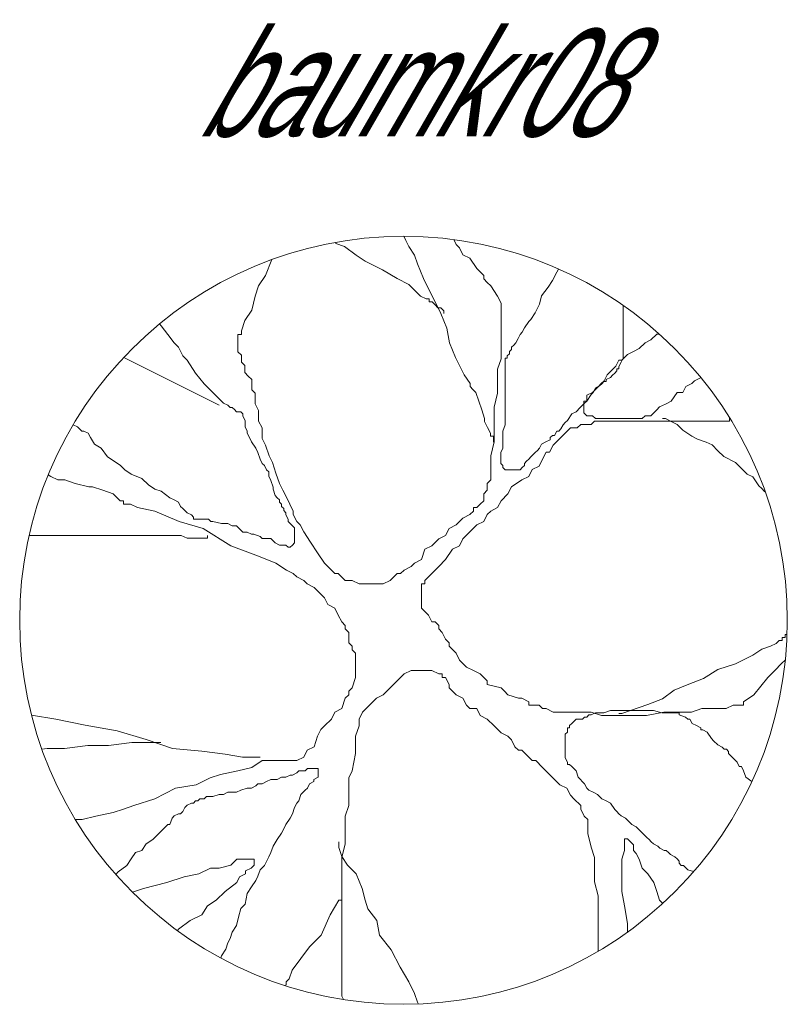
# Model space of a CAD drawing. Extents: x 12.9 to 34.2, y -51.7 to -4.
# Tile 39 of 75: x 31 to 33.5, y -30 to -26.8. Entities that reach past the tile are written whole.
import ezdxf
from ezdxf.enums import TextEntityAlignment as Align

# ---------------------------------------------------------------- set-up
doc = ezdxf.new("R2010")
doc.units = 0
doc.header["$MEASUREMENT"] = 0
doc.linetypes.add('AUSGEZOGEN', pattern=[0])
doc.layers.add('BLÄTTER', color=64, linetype='CONTINUOUS', lineweight=13)
doc.layers.add('FREIER_TEXT', color=7, linetype='AUSGEZOGEN')

msp = doc.modelspace()

# ---------------------------------------------------------------- linework, layer by layer
at = {"layer": 'BLÄTTER'}
for p, q in [((32.0298, -27.5195), (32.0298, -27.5236)), ((32.0298, -27.5236), (32.0583, -27.5331)), ((32.2507, -27.5), (32.2578, -27.5141)), ((32.2578, -27.5141), (32.2673, -27.5331)), ((32.4212, -27.5262), (32.4135, -27.5107)), ((32.4324, -27.5374), (32.4212, -27.5262)), ((32.0583, -27.5331), (32.0963, -27.5616)), ((32.0963, -27.5616), (32.1248, -27.5806)), ((32.2673, -27.5331), (32.2863, -27.5616)), ((32.2863, -27.5616), (32.2958, -27.5901)), ((32.4437, -27.56), (32.4324, -27.5374)), ((32.4663, -27.5713), (32.4437, -27.56)), ((31.8216, -27.5757), (31.8008, -27.6277)), ((32.1248, -27.5806), (32.1818, -27.6091)), ((32.2958, -27.5901), (32.3148, -27.6376)), ((32.4888, -27.6051), (32.4663, -27.5713)), ((31.8008, -27.6277), (31.7783, -27.6615)), ((32.1818, -27.6091), (32.2293, -27.6376)), ((32.5114, -27.6277), (32.4888, -27.6051)), ((32.5114, -27.6389), (32.5114, -27.6277)), ((32.7489, -27.6163), (32.7349, -27.6443)), ((32.7553, -27.6067), (32.7489, -27.6163)), ((32.2293, -27.6376), (32.2673, -27.6566)), ((32.2673, -27.6566), (32.2863, -27.6756)), ((32.3148, -27.6376), (32.3338, -27.6756)), ((32.5227, -27.6502), (32.5114, -27.6389)), ((32.5339, -27.6615), (32.5227, -27.6502)), ((32.7349, -27.6443), (32.7209, -27.6653)), ((31.7783, -27.6615), (31.767, -27.6953)), ((32.2863, -27.6756), (32.3053, -27.6946)), ((32.3338, -27.6756), (32.3528, -27.7136)), ((32.5565, -27.6953), (32.5339, -27.6615)), ((32.7209, -27.6653), (32.6999, -27.6933)), ((31.767, -27.6953), (31.7557, -27.7405)), ((32.3053, -27.6946), (32.3243, -27.7041)), ((32.3243, -27.7041), (32.3338, -27.7041)), ((32.3338, -27.7041), (32.3338, -27.7136)), ((32.3338, -27.7136), (32.3433, -27.7136)), ((32.3433, -27.7136), (32.3528, -27.7231)), ((32.3528, -27.7136), (32.3718, -27.7516)), ((32.3528, -27.7231), (32.3623, -27.7326)), ((32.5678, -27.7179), (32.5565, -27.6953)), ((32.5678, -27.7405), (32.5678, -27.7179)), ((32.6929, -27.7213), (32.6789, -27.7493)), ((32.6999, -27.6933), (32.6929, -27.7213)), ((31.7557, -27.7405), (31.7332, -27.7743)), ((32.3623, -27.7326), (32.3718, -27.7326)), ((32.3718, -27.7326), (32.3813, -27.7421)), ((32.3718, -27.7516), (32.3908, -27.7991)), ((32.3813, -27.7421), (32.3813, -27.7516)), ((32.5678, -27.763), (32.5678, -27.7405)), ((32.6789, -27.7493), (32.6649, -27.7703)), ((32.9658, -27.7353), (32.9658, -27.7252)), ((32.9658, -27.7563), (32.9658, -27.7353)), ((31.4612, -27.7912), (31.4552, -27.7852)), ((31.7332, -27.7743), (31.7219, -27.8081)), ((32.5678, -27.7968), (32.5678, -27.763)), ((32.6579, -27.7772), (32.6439, -27.7982)), ((32.6649, -27.7703), (32.6579, -27.7772)), ((32.9658, -27.7703), (32.9658, -27.7563)), ((32.9658, -27.7842), (32.9658, -27.7703)), ((32.9658, -27.8052), (32.9658, -27.7842)), ((31.4822, -27.8192), (31.4612, -27.7912)), ((31.5032, -27.8472), (31.4822, -27.8192)), ((31.7219, -27.8194), (31.7106, -27.8194)), ((31.7106, -27.8194), (31.7106, -27.8307)), ((31.7219, -27.8081), (31.7219, -27.8194)), ((32.3908, -27.7991), (32.4003, -27.8466)), ((32.5678, -27.8194), (32.5678, -27.7968)), ((32.5678, -27.8645), (32.5678, -27.8194)), ((32.6299, -27.8192), (32.6229, -27.8332)), ((32.6369, -27.8122), (32.6299, -27.8192)), ((32.6439, -27.7982), (32.6369, -27.8122)), ((32.9658, -27.8122), (32.9658, -27.8052)), ((32.9658, -27.8332), (32.9658, -27.8122)), ((33.0747, -27.8181), (33.0557, -27.8371)), ((33.0831, -27.8181), (33.0747, -27.8181)), ((31.5172, -27.8612), (31.5032, -27.8472)), ((31.7106, -27.8307), (31.7106, -27.842)), ((31.7106, -27.842), (31.7106, -27.8645)), ((32.4003, -27.8466), (32.4193, -27.8941)), ((32.6159, -27.8472), (32.6089, -27.8542)), ((32.6229, -27.8332), (32.6159, -27.8472)), ((32.9658, -27.8542), (32.9658, -27.8332)), ((33.0367, -27.8466), (33.0177, -27.8656)), ((33.0557, -27.8371), (33.0367, -27.8466)), ((31.5312, -27.8892), (31.5172, -27.8612)), ((31.7106, -27.8645), (31.7106, -27.8758)), ((31.7106, -27.8758), (31.7219, -27.8871)), ((32.5678, -27.8984), (32.5678, -27.8645)), ((32.5949, -27.8822), (32.5879, -27.8892)), ((32.6019, -27.8682), (32.5949, -27.8752)), ((32.5949, -27.8752), (32.5949, -27.8822)), ((32.6089, -27.8542), (32.6019, -27.8612)), ((32.6019, -27.8612), (32.6019, -27.8682)), ((32.9658, -27.8612), (32.9658, -27.8542)), ((32.9658, -27.8752), (32.9658, -27.8612)), ((32.9658, -27.8892), (32.9658, -27.8752)), ((32.9987, -27.8751), (32.9797, -27.8846)), ((33.0177, -27.8656), (32.9987, -27.8751)), ((31.3387, -27.8944), (31.65, -28.05)), ((31.5451, -27.9032), (31.5312, -27.8892)), ((31.5731, -27.9452), (31.5451, -27.9032)), ((31.7219, -27.8871), (31.7219, -27.8984)), ((31.7219, -27.8984), (31.7219, -27.9096)), ((31.7219, -27.9096), (31.7332, -27.9209)), ((32.4193, -27.8941), (32.4478, -27.9511)), ((32.5565, -27.9322), (32.5678, -27.8984)), ((32.5879, -27.8962), (32.5809, -27.8962)), ((32.5809, -27.8962), (32.5809, -27.9102)), ((32.5809, -27.9102), (32.5809, -27.9172)), ((32.5879, -27.8892), (32.5879, -27.8962)), ((32.9512, -27.9036), (32.9417, -27.9226)), ((32.9607, -27.9036), (32.9512, -27.9036)), ((32.9518, -27.9242), (32.9588, -27.9102)), ((32.9588, -27.9102), (32.9658, -27.8962)), ((32.9702, -27.8941), (32.9607, -27.9036)), ((32.9658, -27.8962), (32.9658, -27.8892)), ((32.9797, -27.8846), (32.9702, -27.8941)), ((31.6011, -27.9802), (31.5731, -27.9452)), ((31.7332, -27.9209), (31.7332, -27.9322)), ((31.7332, -27.9322), (31.7332, -27.9435)), ((31.7332, -27.9435), (31.7444, -27.9548)), ((32.5565, -27.966), (32.5565, -27.9322)), ((32.5809, -27.9172), (32.5809, -27.9242)), ((32.5809, -27.9242), (32.5809, -27.9382)), ((32.5809, -27.9382), (32.5809, -27.9452)), ((32.5809, -27.9452), (32.5809, -27.9522)), ((32.9322, -27.9321), (32.9132, -27.9511)), ((32.9308, -27.9522), (32.9378, -27.9452)), ((32.9417, -27.9226), (32.9322, -27.9321)), ((32.9378, -27.9452), (32.9448, -27.9382)), ((32.9448, -27.9382), (32.9448, -27.9312)), ((32.9448, -27.9312), (32.9518, -27.9312)), ((32.9518, -27.9312), (32.9518, -27.9242)), ((31.6291, -28.0082), (31.6011, -27.9802)), ((31.7444, -27.9548), (31.7557, -27.966)), ((31.7557, -27.966), (31.7557, -27.9773)), ((31.7557, -27.9773), (31.7557, -27.9999)), ((32.4478, -27.9511), (32.4668, -27.9796)), ((32.4668, -27.9796), (32.4668, -27.9891)), ((32.5565, -27.9886), (32.5565, -27.966)), ((32.5809, -27.9522), (32.5809, -27.9592)), ((32.5809, -27.9592), (32.5809, -27.9662)), ((32.5809, -27.9662), (32.5809, -27.9732)), ((32.5809, -27.9732), (32.5809, -27.9802)), ((32.5809, -27.9802), (32.5809, -27.9872)), ((32.8942, -27.9796), (32.8847, -27.9891)), ((32.8888, -27.9872), (32.8958, -27.9802)), ((32.9037, -27.9701), (32.8942, -27.9796)), ((32.8958, -27.9802), (32.9028, -27.9732)), ((32.9028, -27.9732), (32.9098, -27.9732)), ((32.9132, -27.9511), (32.9037, -27.9701)), ((32.9098, -27.9662), (32.9238, -27.9592)), ((32.9098, -27.9732), (32.9098, -27.9662)), ((32.9238, -27.9592), (32.9308, -27.9522)), ((33.1697, -27.9891), (33.1887, -27.9796)), ((33.1887, -27.9796), (33.1982, -27.9701)), ((33.1982, -27.9701), (33.2172, -27.9606)), ((33.2172, -27.9606), (33.2183, -27.9595)), ((31.6501, -28.0292), (31.6291, -28.0082)), ((31.7557, -27.9999), (31.767, -28.0111)), ((31.767, -28.0111), (31.767, -28.045)), ((32.4668, -27.9891), (32.4763, -27.9986)), ((32.4763, -27.9986), (32.4858, -28.0081)), ((32.4858, -28.0081), (32.4953, -28.0366)), ((32.5452, -28.0563), (32.5565, -28.0111)), ((32.5565, -28.0111), (32.5565, -27.9886)), ((32.5809, -27.9872), (32.5809, -28.0012)), ((32.5809, -28.0012), (32.5809, -28.0152)), ((32.8657, -28.0081), (32.8467, -28.0176)), ((32.8609, -28.0152), (32.8679, -28.0082)), ((32.8752, -27.9986), (32.8657, -28.0081)), ((32.8679, -28.0082), (32.8749, -27.9942)), ((32.8749, -27.9942), (32.8888, -27.9872)), ((32.8847, -27.9891), (32.8752, -27.9986)), ((33.1222, -28.0366), (33.1412, -28.0081)), ((33.1412, -28.0081), (33.1602, -28.0081)), ((33.1602, -28.0081), (33.1697, -27.9891)), ((31.6641, -28.0432), (31.6501, -28.0292)), ((31.6781, -28.0502), (31.6641, -28.0432)), ((32.4953, -28.0366), (32.5048, -28.0651)), ((32.5809, -28.0152), (32.5809, -28.0222)), ((32.5809, -28.0222), (32.5809, -28.0502)), ((32.8259, -28.0572), (32.8399, -28.0432)), ((32.8467, -28.0366), (32.8372, -28.0366)), ((32.8372, -28.0366), (32.8372, -28.0461)), ((32.8399, -28.0432), (32.8469, -28.0362)), ((32.8467, -28.0176), (32.8467, -28.0366)), ((32.8469, -28.0362), (32.8609, -28.0152)), ((33.1032, -28.0461), (33.1222, -28.0366)), ((31.6851, -28.0572), (31.6781, -28.0502)), ((31.6921, -28.0572), (31.6851, -28.0572)), ((31.6991, -28.0642), (31.6921, -28.0572)), ((31.7061, -28.0712), (31.6991, -28.0642)), ((31.7201, -28.0712), (31.7061, -28.0712)), ((31.7271, -28.0782), (31.7201, -28.0712)), ((31.767, -28.045), (31.7783, -28.0675)), ((31.7783, -28.0675), (31.7783, -28.1014)), ((32.5048, -28.0651), (32.5143, -28.0936)), ((32.5452, -28.0901), (32.5452, -28.0563)), ((32.5809, -28.0502), (32.5809, -28.0642)), ((32.5809, -28.0642), (32.5809, -28.0782)), ((32.7979, -28.0782), (32.8119, -28.0712)), ((32.8119, -28.0712), (32.8259, -28.0572)), ((32.8372, -28.0461), (32.8372, -28.0556)), ((32.8372, -28.0556), (32.8372, -28.0651)), ((32.8372, -28.0651), (32.8372, -28.0746)), ((32.8372, -28.0746), (32.8467, -28.0841)), ((33.0557, -28.0841), (33.0652, -28.0746)), ((33.0652, -28.0746), (33.0747, -28.0651)), ((33.0747, -28.0651), (33.0842, -28.0556)), ((33.0842, -28.0556), (33.1032, -28.0461)), ((31.7271, -28.0852), (31.7271, -28.0782)), ((31.7341, -28.0992), (31.7271, -28.0852)), ((31.7341, -28.1062), (31.7341, -28.0992)), ((31.7341, -28.1202), (31.7341, -28.1062)), ((31.7783, -28.1014), (31.7896, -28.1239)), ((32.5143, -28.0936), (32.5143, -28.1031)), ((32.5143, -28.1031), (32.5238, -28.1221)), ((32.5452, -28.1127), (32.5452, -28.0901)), ((32.5809, -28.0782), (32.5809, -28.0992)), ((32.5809, -28.0992), (32.5809, -28.1132)), ((32.7699, -28.1132), (32.7769, -28.1062)), ((32.7769, -28.1062), (32.7839, -28.0992)), ((32.7839, -28.0992), (32.7979, -28.0782)), ((32.8467, -28.0841), (32.8562, -28.0841)), ((32.8562, -28.0841), (32.8657, -28.0841)), ((32.8723, -28.1014), (32.861, -28.1127)), ((32.8657, -28.0841), (32.8752, -28.0936)), ((32.9061, -28.1014), (32.8723, -28.1014)), ((32.8752, -28.0936), (32.8847, -28.0936)), ((32.8847, -28.0936), (32.8942, -28.0936)), ((32.8942, -28.0936), (32.9037, -28.0936)), ((32.9037, -28.0936), (32.9132, -28.0936)), ((32.9287, -28.1014), (32.9061, -28.1014)), ((32.9132, -28.0936), (32.9227, -28.0936)), ((32.9227, -28.0936), (32.9417, -28.0936)), ((32.9738, -28.1014), (32.9287, -28.1014)), ((32.9417, -28.0936), (32.9607, -28.0936)), ((32.9607, -28.0936), (32.9702, -28.0936)), ((32.9702, -28.0936), (32.9987, -28.0936)), ((32.9964, -28.1014), (32.9738, -28.1014)), ((33.0415, -28.1014), (32.9964, -28.1014)), ((32.9987, -28.0936), (33.0082, -28.0936)), ((33.0082, -28.0936), (33.0272, -28.0936)), ((33.0272, -28.0936), (33.0367, -28.0841)), ((33.0367, -28.0841), (33.0557, -28.0841)), ((33.0753, -28.1014), (33.0415, -28.1014)), ((33.1204, -28.1014), (33.0753, -28.1014)), ((33.0937, -28.0936), (33.1032, -28.0936)), ((33.1032, -28.0936), (33.1222, -28.1031)), ((33.1317, -28.1014), (33.1204, -28.1014)), ((33.1222, -28.1031), (33.1412, -28.1126)), ((33.1656, -28.1014), (33.1317, -28.1014)), ((33.1994, -28.1014), (33.1656, -28.1014)), ((33.2332, -28.1014), (33.1994, -28.1014)), ((33.2558, -28.1014), (33.2332, -28.1014)), ((33.2896, -28.1014), (33.2558, -28.1014)), ((33.3122, -28.1014), (33.2896, -28.1014)), ((33.3122, -28.0901), (33.3122, -28.1014)), ((31.1742, -28.1132), (31.1882, -28.1202)), ((31.1882, -28.1202), (31.1952, -28.1272)), ((31.1952, -28.1272), (31.2022, -28.1342)), ((31.2022, -28.1342), (31.2092, -28.1342)), ((31.2092, -28.1342), (31.2232, -28.1412)), ((31.7411, -28.1342), (31.7341, -28.1202)), ((31.7411, -28.1412), (31.7411, -28.1342)), ((31.7896, -28.1239), (31.7896, -28.1578)), ((32.5238, -28.1221), (32.5333, -28.1411)), ((32.5452, -28.1239), (32.5452, -28.1127)), ((32.5452, -28.1352), (32.5452, -28.1239)), ((32.5452, -28.1465), (32.5452, -28.1352)), ((32.5809, -28.1132), (32.5739, -28.1342)), ((32.5739, -28.1342), (32.5739, -28.1552)), ((32.7419, -28.1482), (32.7489, -28.1342)), ((32.7489, -28.1342), (32.7559, -28.1342)), ((32.7559, -28.1342), (32.7629, -28.1272)), ((32.7629, -28.1272), (32.7699, -28.1132)), ((32.7821, -28.1352), (32.7708, -28.1465)), ((32.7934, -28.1239), (32.7821, -28.1352)), ((32.8046, -28.1239), (32.7934, -28.1239)), ((32.8159, -28.1239), (32.8046, -28.1239)), ((32.8272, -28.1127), (32.8159, -28.1239)), ((32.8385, -28.1127), (32.8272, -28.1127)), ((32.8498, -28.1127), (32.8385, -28.1127)), ((32.861, -28.1127), (32.8498, -28.1127)), ((33.1412, -28.1126), (33.1602, -28.1316)), ((33.1602, -28.1316), (33.1887, -28.1506)), ((31.2232, -28.1412), (31.2302, -28.1552)), ((31.2302, -28.1552), (31.2442, -28.1762)), ((31.7481, -28.1552), (31.7411, -28.1412)), ((31.7551, -28.1692), (31.7481, -28.1552)), ((31.7691, -28.1902), (31.7551, -28.1692)), ((31.7896, -28.1578), (31.8008, -28.1803)), ((32.5333, -28.1411), (32.5333, -28.1506)), ((32.5333, -28.1506), (32.5428, -28.1506)), ((32.5339, -28.2142), (32.5452, -28.169)), ((32.5428, -28.1506), (32.5428, -28.1601)), ((32.5428, -28.1601), (32.5428, -28.1696)), ((32.5452, -28.169), (32.5452, -28.1465)), ((32.5739, -28.1552), (32.5739, -28.1762)), ((32.6999, -28.1762), (32.7139, -28.1692)), ((32.7139, -28.1692), (32.7279, -28.1622)), ((32.7279, -28.1552), (32.7349, -28.1482)), ((32.7279, -28.1622), (32.7279, -28.1552)), ((32.7349, -28.1482), (32.7419, -28.1482)), ((32.7482, -28.169), (32.737, -28.1803)), ((32.7595, -28.1578), (32.7482, -28.169)), ((32.7708, -28.1465), (32.7595, -28.1578)), ((33.1887, -28.1506), (33.2077, -28.1601)), ((33.2077, -28.1601), (33.2362, -28.1696)), ((33.2362, -28.1696), (33.2552, -28.1791)), ((31.2442, -28.1762), (31.2652, -28.1902)), ((31.2652, -28.1902), (31.2862, -28.2181)), ((31.7761, -28.2041), (31.7691, -28.1902)), ((31.7831, -28.2251), (31.7761, -28.2041)), ((31.8008, -28.1803), (31.8121, -28.2142)), ((32.5739, -28.1902), (32.5669, -28.2041)), ((32.5669, -28.2041), (32.5669, -28.2111)), ((32.5739, -28.1762), (32.5739, -28.1902)), ((32.6649, -28.2181), (32.6789, -28.2041)), ((32.6789, -28.2041), (32.6859, -28.1971)), ((32.6859, -28.1971), (32.6929, -28.1902)), ((32.6929, -28.1902), (32.6999, -28.1762)), ((32.7144, -28.2029), (32.7031, -28.2254)), ((32.7257, -28.2029), (32.7144, -28.2029)), ((32.737, -28.1803), (32.7257, -28.2029)), ((33.2552, -28.1791), (33.2742, -28.1981)), ((33.2742, -28.1981), (33.2932, -28.2171)), ((31.2862, -28.2181), (31.3072, -28.2321)), ((31.3072, -28.2321), (31.3282, -28.2461)), ((31.7901, -28.2391), (31.7831, -28.2251)), ((31.8121, -28.2142), (31.8234, -28.2367)), ((31.8234, -28.2367), (31.8347, -28.2706)), ((32.5339, -28.2367), (32.5339, -28.2142)), ((32.5339, -28.2593), (32.5339, -28.2367)), ((32.5669, -28.2111), (32.5669, -28.2181)), ((32.5669, -28.2181), (32.5669, -28.2251)), ((32.5669, -28.2251), (32.5669, -28.2321)), ((32.5669, -28.2321), (32.5669, -28.2391)), ((32.6439, -28.2391), (32.6509, -28.2321)), ((32.6509, -28.2321), (32.6579, -28.2251)), ((32.6579, -28.2251), (32.6649, -28.2181)), ((32.7031, -28.2254), (32.6919, -28.248)), ((33.2932, -28.2171), (33.3312, -28.2361)), ((33.3312, -28.2361), (33.3692, -28.274)), ((31.3282, -28.2461), (31.3422, -28.2601)), ((31.3422, -28.2601), (31.3632, -28.2741)), ((31.7971, -28.2461), (31.7901, -28.2391)), ((31.8041, -28.2601), (31.7971, -28.2461)), ((31.8111, -28.2671), (31.8041, -28.2601)), ((31.8111, -28.2811), (31.8111, -28.2671)), ((32.5339, -28.2706), (32.5339, -28.2593)), ((32.5669, -28.2391), (32.5739, -28.2461)), ((32.5739, -28.2461), (32.5739, -28.2531)), ((32.5739, -28.2531), (32.5809, -28.2601)), ((32.5809, -28.2601), (32.5879, -28.2601)), ((32.5879, -28.2601), (32.5949, -28.2601)), ((32.5949, -28.2601), (32.6019, -28.2601)), ((32.6019, -28.2601), (32.6159, -28.2601)), ((32.6159, -28.2601), (32.6229, -28.2601)), ((32.6229, -28.2601), (32.6299, -28.2601)), ((32.6299, -28.2601), (32.6369, -28.2531)), ((32.6369, -28.2531), (32.6439, -28.2461)), ((32.6439, -28.2461), (32.6439, -28.2391)), ((32.6693, -28.2593), (32.658, -28.2818)), ((32.6919, -28.248), (32.6693, -28.2593)), ((31.0932, -28.2763), (31.1015, -28.2818)), ((31.1015, -28.2818), (31.1241, -28.2931)), ((31.1241, -28.2931), (31.1467, -28.2931)), ((31.1467, -28.2931), (31.1805, -28.3044)), ((31.3632, -28.2741), (31.3982, -28.2881)), ((31.3982, -28.2881), (31.4192, -28.3091)), ((31.8181, -28.2951), (31.8111, -28.2811)), ((31.8251, -28.3161), (31.8181, -28.2951)), ((31.8347, -28.2706), (31.8459, -28.3044)), ((32.5227, -28.3044), (32.5339, -28.2931)), ((32.5339, -28.2931), (32.5339, -28.2706)), ((32.6355, -28.2931), (32.6016, -28.3157)), ((32.658, -28.2818), (32.6355, -28.2931)), ((33.3692, -28.274), (33.3882, -28.2835)), ((33.3882, -28.2835), (33.4072, -28.312)), ((31.1805, -28.3044), (31.2256, -28.3157)), ((31.2256, -28.3157), (31.2369, -28.3157)), ((31.2369, -28.3157), (31.2707, -28.3269)), ((31.2707, -28.3269), (31.3046, -28.3382)), ((31.4192, -28.3091), (31.4402, -28.3231)), ((31.4402, -28.3231), (31.4612, -28.3301)), ((31.4612, -28.3301), (31.4892, -28.3511)), ((31.8251, -28.3231), (31.8251, -28.3161)), ((31.8321, -28.3441), (31.8251, -28.3231)), ((31.8459, -28.3044), (31.8572, -28.3269)), ((31.8572, -28.3269), (31.8685, -28.3495)), ((32.5114, -28.3382), (32.5227, -28.3269)), ((32.5227, -28.3157), (32.5227, -28.3044)), ((32.5227, -28.3269), (32.5227, -28.3157)), ((32.6016, -28.3157), (32.5903, -28.3382)), ((33.4072, -28.312), (33.4167, -28.3215)), ((33.4167, -28.3215), (33.4262, -28.331)), ((33.4262, -28.331), (33.4285, -28.3333)), ((31.3046, -28.3382), (31.3271, -28.3608)), ((31.3271, -28.3608), (31.3384, -28.3608)), ((31.3384, -28.3608), (31.3384, -28.3721)), ((31.4892, -28.3511), (31.5032, -28.3581)), ((31.5032, -28.3581), (31.5172, -28.3651)), ((31.8391, -28.3511), (31.8321, -28.3441)), ((31.8461, -28.3581), (31.8391, -28.3511)), ((31.8461, -28.3651), (31.8461, -28.3581)), ((31.8685, -28.3495), (31.8798, -28.3721)), ((32.5001, -28.3721), (32.5114, -28.3608)), ((32.5114, -28.3495), (32.5114, -28.3382)), ((32.5114, -28.3608), (32.5114, -28.3495)), ((32.5678, -28.3608), (32.5565, -28.3833)), ((32.5903, -28.3382), (32.5678, -28.3608)), ((31.3384, -28.3721), (31.361, -28.3721)), ((31.361, -28.3721), (31.3835, -28.3833)), ((31.3835, -28.3833), (31.4399, -28.3946)), ((31.4399, -28.3946), (31.5189, -28.4285)), ((31.5172, -28.3651), (31.5242, -28.3791)), ((31.5242, -28.3791), (31.5312, -28.3861)), ((31.5312, -28.3861), (31.5381, -28.3931)), ((31.5381, -28.3931), (31.5451, -28.4001)), ((31.8531, -28.3721), (31.8461, -28.3651)), ((31.8531, -28.3791), (31.8531, -28.3721)), ((31.8601, -28.3861), (31.8531, -28.3791)), ((31.8601, -28.3931), (31.8601, -28.3861)), ((31.8671, -28.4001), (31.8601, -28.3931)), ((31.8798, -28.3721), (31.8911, -28.3946)), ((31.8911, -28.3946), (31.8911, -28.4059)), ((32.4663, -28.4059), (32.4776, -28.3946)), ((32.4776, -28.3946), (32.4776, -28.3833)), ((32.4776, -28.3833), (32.4888, -28.3833)), ((32.4888, -28.3833), (32.5001, -28.3721)), ((32.5339, -28.3946), (32.5227, -28.4059)), ((32.5565, -28.3833), (32.5339, -28.3946)), ((31.5189, -28.4285), (31.5978, -28.451)), ((31.5451, -28.4001), (31.5591, -28.4071)), ((31.5591, -28.4071), (31.5661, -28.4141)), ((31.5661, -28.4141), (31.5661, -28.4211)), ((31.5661, -28.4211), (31.5731, -28.4211)), ((31.5731, -28.4211), (31.6151, -28.4211)), ((31.6151, -28.4211), (31.6221, -28.4281)), ((31.6221, -28.4281), (31.6291, -28.4281)), ((31.6291, -28.4281), (31.6571, -28.4351)), ((31.8671, -28.4071), (31.8671, -28.4001)), ((31.8741, -28.4211), (31.8671, -28.4071)), ((31.8741, -28.4281), (31.8741, -28.4211)), ((31.8811, -28.4351), (31.8741, -28.4281)), ((31.8911, -28.4059), (31.9023, -28.4285)), ((31.9023, -28.4285), (31.9136, -28.4397)), ((32.4212, -28.4397), (32.4324, -28.4285)), ((32.4324, -28.4285), (32.4437, -28.4172)), ((32.4437, -28.4172), (32.4663, -28.4059)), ((32.5114, -28.4285), (32.4888, -28.4397)), ((32.5227, -28.4059), (32.5114, -28.4285)), ((31.5978, -28.451), (31.688, -28.5074)), ((31.6571, -28.4351), (31.6781, -28.4351)), ((31.6781, -28.4351), (31.6921, -28.4421)), ((31.6921, -28.4421), (31.7061, -28.4421)), ((31.7061, -28.4421), (31.7131, -28.4491)), ((31.7131, -28.4491), (31.7271, -28.4631)), ((31.8881, -28.4421), (31.8811, -28.4351)), ((31.8951, -28.4491), (31.8881, -28.4421)), ((31.8951, -28.4631), (31.8951, -28.4491)), ((31.9136, -28.4397), (31.9249, -28.4623)), ((32.3873, -28.4736), (32.3986, -28.451)), ((32.3986, -28.451), (32.4212, -28.4397)), ((32.4888, -28.4397), (32.4663, -28.4623)), ((31.0419, -28.4735), (31.031, -28.4735)), ((31.1084, -28.4735), (31.0419, -28.4735)), ((31.1654, -28.4735), (31.1084, -28.4735)), ((31.2319, -28.4735), (31.1654, -28.4735)), ((31.2794, -28.4735), (31.2319, -28.4735)), ((31.3364, -28.4735), (31.2794, -28.4735)), ((31.3744, -28.4735), (31.3364, -28.4735)), ((31.4219, -28.4735), (31.3744, -28.4735)), ((31.4504, -28.4735), (31.4219, -28.4735)), ((31.4789, -28.4735), (31.4504, -28.4735)), ((31.5074, -28.4735), (31.4789, -28.4735)), ((31.5264, -28.4735), (31.5074, -28.4735)), ((31.5454, -28.483), (31.5264, -28.4735)), ((31.5549, -28.483), (31.5454, -28.483)), ((31.5644, -28.483), (31.5549, -28.483)), ((31.5834, -28.483), (31.5644, -28.483)), ((31.6119, -28.483), (31.5834, -28.483)), ((31.6119, -28.4735), (31.6119, -28.483)), ((31.7271, -28.4631), (31.7411, -28.4631)), ((31.7411, -28.4631), (31.7551, -28.4701)), ((31.7551, -28.4701), (31.7621, -28.4701)), ((31.7621, -28.4701), (31.7831, -28.4771)), ((31.7831, -28.4771), (31.7901, -28.4841)), ((31.7901, -28.4841), (31.8041, -28.4841)), ((31.8041, -28.4841), (31.8181, -28.4841)), ((31.8181, -28.4841), (31.8251, -28.4911)), ((31.8251, -28.4911), (31.8321, -28.4981)), ((31.8951, -28.4701), (31.8951, -28.4631)), ((31.8951, -28.4771), (31.8951, -28.4701)), ((31.8951, -28.4841), (31.8951, -28.4771)), ((31.8951, -28.4981), (31.8951, -28.4841)), ((31.9249, -28.4623), (31.9475, -28.4961)), ((32.3422, -28.5074), (32.3648, -28.4849)), ((32.3648, -28.4849), (32.3873, -28.4736)), ((32.4437, -28.4849), (32.4324, -28.5074)), ((32.4663, -28.4623), (32.4437, -28.4849)), ((31.688, -28.5074), (31.7783, -28.5412)), ((31.8321, -28.4981), (31.8461, -28.5051)), ((31.8461, -28.5051), (31.8601, -28.5051)), ((31.8601, -28.5051), (31.8671, -28.5051)), ((31.8671, -28.5051), (31.8741, -28.5121)), ((31.8741, -28.5121), (31.8811, -28.5121)), ((31.8811, -28.5121), (31.8881, -28.5051)), ((31.8881, -28.5051), (31.8951, -28.4981)), ((31.9475, -28.4961), (31.97, -28.53)), ((32.3084, -28.5525), (32.3197, -28.5187)), ((32.3197, -28.5187), (32.3422, -28.5074)), ((32.4099, -28.5187), (32.3873, -28.5525)), ((32.4324, -28.5074), (32.4099, -28.5187)), ((31.7783, -28.5412), (31.8347, -28.5638)), ((31.97, -28.53), (31.9926, -28.5638)), ((32.2858, -28.5638), (32.3084, -28.5525)), ((32.3873, -28.5525), (32.3648, -28.5751)), ((31.8347, -28.5638), (31.8685, -28.5864)), ((31.8685, -28.5864), (31.8911, -28.5976)), ((31.9926, -28.5638), (32.0151, -28.5864)), ((32.0151, -28.5864), (32.0264, -28.5976)), ((32.2407, -28.5976), (32.252, -28.5864)), ((32.252, -28.5864), (32.2745, -28.5751)), ((32.2745, -28.5751), (32.2858, -28.5638)), ((32.3648, -28.5751), (32.3422, -28.5976)), ((31.8911, -28.5976), (31.9023, -28.6089)), ((31.9023, -28.6089), (31.9249, -28.6202)), ((31.9249, -28.6202), (31.9362, -28.6315)), ((32.0264, -28.5976), (32.0377, -28.5976)), ((32.0377, -28.5976), (32.0602, -28.6202)), ((32.0602, -28.6202), (32.0828, -28.6202)), ((32.0828, -28.6202), (32.1054, -28.6315)), ((32.1843, -28.6315), (32.2069, -28.6202)), ((32.2069, -28.6202), (32.2294, -28.5976)), ((32.2294, -28.5976), (32.2407, -28.5976)), ((32.3309, -28.6089), (32.3197, -28.6202)), ((32.3197, -28.6202), (32.3197, -28.6315)), ((32.3422, -28.5976), (32.3309, -28.6089)), ((31.9362, -28.6315), (31.9587, -28.6428)), ((31.9587, -28.6428), (31.97, -28.654)), ((32.1054, -28.6315), (32.1279, -28.6315)), ((32.1279, -28.6315), (32.1618, -28.6315)), ((32.1618, -28.6315), (32.1843, -28.6315)), ((32.3197, -28.6315), (32.3084, -28.6315)), ((32.3084, -28.6315), (32.3084, -28.6428)), ((32.3084, -28.6428), (32.3084, -28.654)), ((31.97, -28.654), (31.9926, -28.6766)), ((31.9926, -28.6766), (32.0038, -28.6991)), ((32.3084, -28.654), (32.3084, -28.6653)), ((32.3084, -28.6653), (32.3084, -28.6879)), ((32.0038, -28.6991), (32.0264, -28.7104)), ((32.0264, -28.7104), (32.0377, -28.733)), ((32.3084, -28.6879), (32.3084, -28.6991)), ((32.3084, -28.6991), (32.3084, -28.7104)), ((32.3084, -28.7104), (32.3197, -28.7217)), ((32.0377, -28.733), (32.049, -28.7555)), ((32.3197, -28.7217), (32.3309, -28.733)), ((32.3309, -28.733), (32.3422, -28.7555)), ((32.049, -28.7555), (32.0602, -28.7668)), ((32.0602, -28.7668), (32.0602, -28.7781)), ((32.0602, -28.7781), (32.0715, -28.7894)), ((32.3422, -28.7555), (32.3535, -28.7555)), ((32.3535, -28.7555), (32.3648, -28.7668)), ((32.3648, -28.7668), (32.3648, -28.7781)), ((32.3648, -28.7781), (32.376, -28.7894)), ((32.0715, -28.7894), (32.0715, -28.8007)), ((32.0715, -28.8007), (32.0715, -28.8119)), ((32.0715, -28.8119), (32.0715, -28.8232)), ((32.376, -28.7894), (32.3873, -28.8119)), ((32.3873, -28.8119), (32.3986, -28.8232)), ((33.4832, -28.8155), (33.4832, -28.806)), ((33.4832, -28.806), (33.4927, -28.806)), ((33.4927, -28.806), (33.4927, -28.7965)), ((33.4927, -28.7965), (33.4991, -28.7965)), ((32.0715, -28.8232), (32.0828, -28.8345)), ((32.0828, -28.8345), (32.0828, -28.8458)), ((32.3986, -28.8232), (32.3986, -28.8345)), ((32.3986, -28.8345), (32.4212, -28.8571)), ((33.3882, -28.863), (33.4167, -28.844)), ((33.4167, -28.844), (33.4452, -28.8345)), ((33.4452, -28.8345), (33.4642, -28.825)), ((33.4642, -28.825), (33.4737, -28.8155)), ((33.4737, -28.8155), (33.4832, -28.8155)), ((32.0828, -28.8458), (32.0941, -28.8571)), ((32.0941, -28.8571), (32.0941, -28.8909)), ((32.4212, -28.8571), (32.4324, -28.8796)), ((33.3312, -28.8915), (33.3882, -28.863)), ((32.0941, -28.8909), (32.0941, -28.9022)), ((32.0941, -28.9022), (32.0941, -28.9134)), ((32.4324, -28.8796), (32.4437, -28.8909)), ((32.4437, -28.8909), (32.455, -28.9022)), ((32.455, -28.9022), (32.4776, -28.9134)), ((33.2742, -28.9105), (33.3312, -28.8915)), ((33.4588, -28.9134), (33.4814, -28.8909)), ((33.4814, -28.8909), (33.4926, -28.8796)), ((32.0941, -28.936), (32.0828, -28.9698)), ((32.0941, -28.9134), (32.0941, -28.9247)), ((32.0941, -28.9247), (32.0941, -28.936)), ((32.2294, -28.9473), (32.2407, -28.936)), ((32.2407, -28.936), (32.252, -28.9247)), ((32.252, -28.9247), (32.2745, -28.9134)), ((32.2745, -28.9134), (32.2858, -28.9134)), ((32.2858, -28.9134), (32.2971, -28.9134)), ((32.2971, -28.9134), (32.3197, -28.9134)), ((32.3197, -28.9134), (32.3309, -28.9134)), ((32.3309, -28.9134), (32.3422, -28.9134)), ((32.3422, -28.9134), (32.3648, -28.9247)), ((32.3648, -28.9247), (32.376, -28.9247)), ((32.376, -28.9247), (32.376, -28.936)), ((32.376, -28.936), (32.3873, -28.936)), ((32.3873, -28.936), (32.3986, -28.9586)), ((32.4776, -28.9134), (32.5001, -28.9247)), ((32.5001, -28.9247), (32.5227, -28.9473)), ((33.1792, -28.958), (33.2267, -28.939)), ((33.2267, -28.939), (33.2742, -28.9105)), ((33.3911, -28.9924), (33.4362, -28.936)), ((33.4362, -28.936), (33.4588, -28.9134)), ((32.0828, -28.9698), (32.0715, -28.9811)), ((32.1843, -28.9924), (32.2069, -28.9698)), ((32.2069, -28.9698), (32.2294, -28.9473)), ((32.3986, -28.9586), (32.3986, -28.9698)), ((32.3986, -28.9698), (32.4099, -28.9811)), ((32.5227, -28.9473), (32.5227, -28.9586)), ((32.5227, -28.9586), (32.5678, -28.9698)), ((32.5678, -28.9698), (32.5791, -28.9811)), ((33.1317, -28.977), (33.1792, -28.958)), ((32.0602, -29.0037), (32.049, -29.0375)), ((32.0715, -28.9924), (32.0602, -29.0037)), ((32.0715, -28.9811), (32.0715, -28.9924)), ((32.1392, -29.0262), (32.1618, -29.0037)), ((32.1618, -29.0037), (32.1843, -28.9924)), ((32.4099, -28.9811), (32.4212, -28.9924)), ((32.4212, -28.9924), (32.4437, -29.0037)), ((32.4437, -29.0037), (32.455, -29.0262)), ((32.5791, -28.9811), (32.5903, -28.9924)), ((32.5903, -28.9924), (32.6242, -29.0037)), ((32.6242, -29.0037), (32.6355, -29.0037)), ((32.6355, -29.0037), (32.658, -29.015)), ((33.0462, -29.0244), (33.0937, -29.0055)), ((33.0937, -29.0055), (33.1317, -28.977)), ((33.3573, -29.015), (33.3911, -28.9924)), ((32.049, -29.0375), (32.0264, -29.0488)), ((32.1166, -29.0488), (32.1279, -29.0375)), ((32.1279, -29.0375), (32.1392, -29.0262)), ((32.455, -29.0262), (32.4663, -29.0375)), ((32.4663, -29.0375), (32.4888, -29.0375)), ((32.4888, -29.0375), (32.5001, -29.0601)), ((32.658, -29.015), (32.658, -29.0262)), ((32.658, -29.0262), (32.6806, -29.0262)), ((32.6806, -29.0262), (32.6919, -29.0262)), ((32.6919, -29.0262), (32.7031, -29.0375)), ((32.7031, -29.0375), (32.7144, -29.0375)), ((32.7144, -29.0375), (32.737, -29.0488)), ((32.9607, -29.0529), (33.0177, -29.0339)), ((33.0177, -29.0339), (33.0462, -29.0244)), ((33.1881, -29.0488), (33.222, -29.0375)), ((33.222, -29.0375), (33.2671, -29.0375)), ((33.2671, -29.0375), (33.3009, -29.0375)), ((33.3009, -29.0375), (33.3235, -29.0262)), ((33.3235, -29.0262), (33.3347, -29.0262)), ((33.3347, -29.0262), (33.346, -29.0262)), ((33.346, -29.0262), (33.3573, -29.0262)), ((33.3573, -29.0262), (33.3573, -29.015)), ((31.1179, -29.0719), (31.0387, -29.0587)), ((32.0264, -29.0488), (32.0151, -29.0713)), ((32.1054, -29.0713), (32.1166, -29.0488)), ((32.5001, -29.0601), (32.5227, -29.0713)), ((32.737, -29.0488), (32.7595, -29.0488)), ((32.7595, -29.0488), (32.7934, -29.0488)), ((32.7934, -29.0488), (32.8272, -29.0488)), ((32.8272, -29.0488), (32.861, -29.0488)), ((32.8399, -29.0649), (32.8329, -29.0719)), ((32.8469, -29.0649), (32.8399, -29.0649)), ((32.8539, -29.0579), (32.8469, -29.0649)), ((32.8609, -29.0579), (32.8539, -29.0579)), ((32.8749, -29.0509), (32.8609, -29.0579)), ((32.861, -29.0488), (32.8949, -29.0601)), ((32.8818, -29.0509), (32.8749, -29.0509)), ((32.8888, -29.0509), (32.8818, -29.0509)), ((32.9028, -29.0509), (32.8888, -29.0509)), ((32.8949, -29.0601), (32.9174, -29.0601)), ((32.9238, -29.0439), (32.9028, -29.0509)), ((32.9174, -29.0601), (32.9738, -29.0601)), ((32.9308, -29.0439), (32.9238, -29.0439)), ((32.9378, -29.0439), (32.9308, -29.0439)), ((32.9448, -29.0439), (32.9378, -29.0439)), ((32.9518, -29.0439), (32.9448, -29.0439)), ((32.9512, -29.0529), (32.9607, -29.0529)), ((32.9658, -29.0439), (32.9518, -29.0439)), ((32.9728, -29.0439), (32.9658, -29.0439)), ((32.9938, -29.0439), (32.9728, -29.0439)), ((32.9738, -29.0601), (33.0077, -29.0601)), ((33.0148, -29.0439), (32.9938, -29.0439)), ((33.0077, -29.0601), (33.0415, -29.0601)), ((33.0288, -29.0439), (33.0148, -29.0439)), ((33.0358, -29.0439), (33.0288, -29.0439)), ((33.0568, -29.0439), (33.0358, -29.0439)), ((33.0415, -29.0601), (33.0979, -29.0488)), ((33.0638, -29.0439), (33.0568, -29.0439)), ((33.0918, -29.0509), (33.0638, -29.0439)), ((33.1058, -29.0509), (33.0918, -29.0509)), ((33.0979, -29.0488), (33.1317, -29.0488)), ((33.1268, -29.0509), (33.1058, -29.0509)), ((33.1408, -29.0509), (33.1268, -29.0509)), ((33.1317, -29.0488), (33.1881, -29.0488)), ((33.1478, -29.0509), (33.1408, -29.0509)), ((33.1478, -29.0579), (33.1478, -29.0509)), ((33.1688, -29.0649), (33.1478, -29.0579)), ((33.1758, -29.0719), (33.1688, -29.0649)), ((31.2129, -29.0909), (31.1179, -29.0719)), ((31.3174, -29.1099), (31.2129, -29.0909)), ((31.9926, -29.0939), (31.9813, -29.1052)), ((32.0151, -29.0713), (31.9926, -29.0939)), ((32.0941, -29.1277), (32.1054, -29.0939)), ((32.1054, -29.0939), (32.1054, -29.0713)), ((32.5227, -29.0713), (32.5452, -29.0939)), ((32.5452, -29.0939), (32.5678, -29.1165)), ((32.7909, -29.0999), (32.7839, -29.0999)), ((32.7839, -29.0999), (32.7839, -29.1069)), ((32.7979, -29.0859), (32.7909, -29.0929)), ((32.7909, -29.0929), (32.7909, -29.0999)), ((32.8049, -29.0789), (32.7979, -29.0859)), ((32.8119, -29.0719), (32.8049, -29.0789)), ((32.8189, -29.0719), (32.8119, -29.0719)), ((32.8259, -29.0719), (32.8189, -29.0719)), ((32.8329, -29.0719), (32.8259, -29.0719)), ((33.1828, -29.0719), (33.1758, -29.0719)), ((33.1898, -29.0859), (33.1828, -29.0719)), ((33.2038, -29.0929), (33.1898, -29.0859)), ((33.2178, -29.0999), (33.2038, -29.0929)), ((33.2178, -29.1069), (33.2178, -29.0999)), ((31.4124, -29.1384), (31.3174, -29.1099)), ((31.97, -29.1277), (31.9587, -29.1616)), ((31.9813, -29.1052), (31.97, -29.1277)), ((32.0941, -29.1616), (32.0941, -29.1277)), ((32.5678, -29.1165), (32.5903, -29.1277)), ((32.5903, -29.1277), (32.6016, -29.139)), ((32.7839, -29.1139), (32.7769, -29.1209)), ((32.7769, -29.1209), (32.7769, -29.1279)), ((32.7769, -29.1279), (32.7769, -29.1349)), ((32.7839, -29.1069), (32.7839, -29.1139)), ((33.2248, -29.1069), (33.2178, -29.1069)), ((33.2388, -29.1139), (33.2248, -29.1069)), ((33.2528, -29.1349), (33.2388, -29.1139)), ((31.2224, -29.1574), (31.1464, -29.1669)), ((31.2889, -29.1574), (31.2224, -29.1574)), ((31.3649, -29.1479), (31.2889, -29.1574)), ((31.4029, -29.1479), (31.3649, -29.1479)), ((31.4504, -29.1479), (31.4029, -29.1479)), ((31.4979, -29.1669), (31.4124, -29.1384)), ((31.4599, -29.1479), (31.4504, -29.1479)), ((31.9587, -29.1616), (31.9362, -29.1729)), ((32.0941, -29.1841), (32.0941, -29.1616)), ((32.6016, -29.139), (32.6129, -29.1616)), ((32.6129, -29.1616), (32.6242, -29.1729)), ((32.7769, -29.1349), (32.7769, -29.1419)), ((32.7769, -29.1419), (32.7769, -29.1489)), ((32.7769, -29.1489), (32.7769, -29.1559)), ((32.7769, -29.1559), (32.7769, -29.1629)), ((32.7769, -29.1629), (32.7769, -29.1699)), ((33.2598, -29.1419), (33.2528, -29.1349)), ((33.2738, -29.1559), (33.2598, -29.1419)), ((33.2878, -29.1629), (33.2738, -29.1559)), ((33.2948, -29.1699), (33.2878, -29.1629)), ((31.0894, -29.1669), (31.0724, -29.1693)), ((31.1464, -29.1669), (31.0894, -29.1669)), ((31.5929, -29.1764), (31.4979, -29.1669)), ((31.6689, -29.1859), (31.5929, -29.1764)), ((31.7258, -29.1954), (31.6689, -29.1859)), ((31.7638, -29.1954), (31.7258, -29.1954)), ((31.7828, -29.1954), (31.7638, -29.1954)), ((31.9249, -29.1954), (31.9023, -29.2067)), ((31.9362, -29.1729), (31.9249, -29.1954)), ((32.0828, -29.2405), (32.0941, -29.1841)), ((32.6242, -29.1729), (32.6355, -29.1729)), ((32.6355, -29.1729), (32.658, -29.1954)), ((32.658, -29.1954), (32.6693, -29.2067)), ((32.7769, -29.1699), (32.7769, -29.1769)), ((32.7769, -29.1769), (32.7769, -29.1839)), ((32.7769, -29.1839), (32.7769, -29.1909)), ((32.7769, -29.1909), (32.7769, -29.1979)), ((32.7769, -29.1979), (32.7839, -29.2119)), ((33.3018, -29.1699), (33.2948, -29.1699)), ((33.3088, -29.1769), (33.3018, -29.1699)), ((33.3088, -29.1839), (33.3088, -29.1769)), ((33.3228, -29.1979), (33.3088, -29.1839)), ((33.3367, -29.2119), (33.3228, -29.1979)), ((31.7557, -29.2292), (31.7106, -29.2405)), ((31.7896, -29.2067), (31.7557, -29.2292)), ((31.8234, -29.2067), (31.7896, -29.2067)), ((31.8459, -29.2067), (31.8234, -29.2067)), ((31.8685, -29.2067), (31.8459, -29.2067)), ((31.8911, -29.2067), (31.8685, -29.2067)), ((31.9023, -29.2067), (31.8911, -29.2067)), ((32.6693, -29.2067), (32.6806, -29.2067)), ((32.6806, -29.2067), (32.7031, -29.2292)), ((32.7031, -29.2292), (32.7257, -29.2518)), ((32.7839, -29.2119), (32.7839, -29.2189)), ((32.7839, -29.2189), (32.7909, -29.2189)), ((32.7909, -29.2189), (32.7979, -29.2259)), ((32.7979, -29.2259), (32.8049, -29.2329)), ((33.3437, -29.2259), (33.3367, -29.2119)), ((33.3507, -29.2259), (33.3437, -29.2259)), ((33.3577, -29.2399), (33.3507, -29.2259)), ((31.6542, -29.2518), (31.6204, -29.2631)), ((31.7106, -29.2405), (31.6542, -29.2518)), ((31.8391, -29.2679), (31.8531, -29.2609)), ((31.8531, -29.2609), (31.8601, -29.2609)), ((31.8601, -29.2609), (31.8671, -29.2609)), ((31.8671, -29.2609), (31.8811, -29.2539)), ((31.8811, -29.2539), (31.8881, -29.2539)), ((31.8881, -29.2539), (31.9021, -29.2469)), ((31.9021, -29.2469), (31.9091, -29.2399)), ((31.9091, -29.2399), (31.9161, -29.2399)), ((31.9161, -29.2399), (31.9301, -29.2399)), ((31.9301, -29.2399), (31.9371, -29.2329)), ((31.9371, -29.2329), (31.9441, -29.2329)), ((31.9441, -29.2329), (31.9511, -29.2329)), ((31.9511, -29.2329), (31.9581, -29.2329)), ((31.9581, -29.2329), (31.9721, -29.2329)), ((31.9721, -29.2609), (31.9581, -29.2679)), ((31.9721, -29.2329), (31.9721, -29.2399)), ((31.9721, -29.2399), (31.9721, -29.2539)), ((31.9721, -29.2539), (31.9721, -29.2609)), ((32.0715, -29.2631), (32.0828, -29.2405)), ((32.7257, -29.2518), (32.7482, -29.2744)), ((32.8049, -29.2329), (32.8119, -29.2399)), ((32.8119, -29.2399), (32.8189, -29.2609)), ((32.8189, -29.2609), (32.8399, -29.2819)), ((33.3647, -29.2609), (33.3577, -29.2399)), ((33.3847, -29.2743), (33.3647, -29.2609)), ((31.5753, -29.2856), (31.5076, -29.2969)), ((31.6204, -29.2631), (31.5753, -29.2856)), ((31.7551, -29.2959), (31.7691, -29.2889)), ((31.7691, -29.2889), (31.7761, -29.2819)), ((31.7761, -29.2819), (31.7901, -29.2819)), ((31.7901, -29.2819), (31.8041, -29.2749)), ((31.8041, -29.2749), (31.8181, -29.2679)), ((31.8181, -29.2679), (31.8251, -29.2679)), ((31.8251, -29.2679), (31.8391, -29.2679)), ((31.9441, -29.2819), (31.9371, -29.2959)), ((31.9581, -29.2749), (31.9441, -29.2819)), ((31.9581, -29.2679), (31.9581, -29.2749)), ((32.0715, -29.3195), (32.0715, -29.2631)), ((32.7482, -29.2744), (32.7595, -29.2856)), ((32.7595, -29.2856), (32.7821, -29.2969)), ((32.8399, -29.2819), (32.8469, -29.2959)), ((31.5076, -29.2969), (31.4399, -29.3308)), ((31.6011, -29.3309), (31.6081, -29.3239)), ((31.6081, -29.3239), (31.6291, -29.3239)), ((31.6291, -29.3239), (31.6501, -29.3169)), ((31.6501, -29.3169), (31.6641, -29.3169)), ((31.6641, -29.3169), (31.6781, -29.3099)), ((31.6781, -29.3099), (31.6921, -29.3099)), ((31.6921, -29.3099), (31.7061, -29.3099)), ((31.7061, -29.3099), (31.7201, -29.3029)), ((31.7201, -29.3029), (31.7411, -29.2959)), ((31.7411, -29.2959), (31.7551, -29.2959)), ((31.9161, -29.3169), (31.9091, -29.3379)), ((31.9231, -29.3099), (31.9161, -29.3169)), ((31.9301, -29.3029), (31.9231, -29.3099)), ((31.9371, -29.2959), (31.9301, -29.3029)), ((32.0715, -29.3533), (32.0715, -29.3195)), ((32.7821, -29.2969), (32.7934, -29.3195)), ((32.7934, -29.3195), (32.8046, -29.3308)), ((32.8469, -29.2959), (32.8539, -29.3029)), ((32.8539, -29.3029), (32.8679, -29.3099)), ((32.8679, -29.3099), (32.8818, -29.3169)), ((32.8818, -29.3169), (32.8958, -29.3309)), ((31.3722, -29.3533), (31.3384, -29.3646)), ((31.4399, -29.3308), (31.3722, -29.3533)), ((31.5381, -29.3589), (31.5451, -29.3519)), ((31.5451, -29.3519), (31.5591, -29.3449)), ((31.5591, -29.3449), (31.5661, -29.3449)), ((31.5661, -29.3449), (31.5731, -29.3379)), ((31.5731, -29.3379), (31.5801, -29.3379)), ((31.5801, -29.3379), (31.5871, -29.3309)), ((31.5871, -29.3309), (31.6011, -29.3309)), ((31.9021, -29.3449), (31.8951, -29.3589)), ((31.9091, -29.3379), (31.9021, -29.3449)), ((32.0602, -29.3872), (32.0715, -29.3533)), ((32.8046, -29.3308), (32.8272, -29.3533)), ((32.8272, -29.3533), (32.8272, -29.3646)), ((32.8958, -29.3309), (32.9098, -29.3379)), ((32.9098, -29.3379), (32.9238, -29.3449)), ((32.9238, -29.3449), (32.9378, -29.3659)), ((31.2482, -29.3872), (31.2031, -29.3984)), ((31.3046, -29.3759), (31.2482, -29.3872)), ((31.3384, -29.3646), (31.3046, -29.3759)), ((31.4962, -29.3939), (31.5032, -29.3869)), ((31.5032, -29.3869), (31.5172, -29.3799)), ((31.5172, -29.3799), (31.5242, -29.3799)), ((31.5242, -29.3799), (31.5312, -29.3729)), ((31.5312, -29.3729), (31.5381, -29.3589)), ((31.8881, -29.3799), (31.8811, -29.3939)), ((31.8951, -29.3589), (31.8881, -29.3799)), ((32.0602, -29.421), (32.0602, -29.3872)), ((32.8272, -29.3646), (32.8385, -29.3872)), ((32.8385, -29.3872), (32.8498, -29.3984)), ((32.9378, -29.3659), (32.9448, -29.3729)), ((32.9448, -29.3729), (32.9518, -29.3799)), ((32.9518, -29.3799), (32.9588, -29.3869)), ((32.9588, -29.3869), (32.9728, -29.3939)), ((31.2031, -29.3984), (31.1805, -29.3984)), ((31.4612, -29.4359), (31.4822, -29.4149)), ((31.4822, -29.4149), (31.4892, -29.4149)), ((31.4892, -29.4149), (31.4962, -29.3939)), ((31.8671, -29.4149), (31.8601, -29.4289)), ((31.8811, -29.3939), (31.8671, -29.4149)), ((32.0602, -29.4774), (32.0602, -29.421)), ((32.8498, -29.3984), (32.8498, -29.4435)), ((32.9728, -29.3939), (32.9798, -29.4009)), ((32.9798, -29.4009), (32.9938, -29.4149)), ((32.9938, -29.4149), (33.0078, -29.4219)), ((33.0078, -29.4219), (33.0218, -29.4359)), ((31.4332, -29.4638), (31.4542, -29.4429)), ((31.4542, -29.4429), (31.4612, -29.4359)), ((31.8531, -29.4429), (31.8391, -29.4638)), ((31.8601, -29.4289), (31.8531, -29.4429)), ((32.8498, -29.4435), (32.861, -29.4887)), ((33.0218, -29.4359), (33.0288, -29.4429)), ((33.0288, -29.4429), (33.0428, -29.4568)), ((31.3982, -29.4988), (31.4122, -29.4778)), ((31.4122, -29.4778), (31.4332, -29.4638)), ((31.8251, -29.4848), (31.8181, -29.5058)), ((31.8391, -29.4638), (31.8251, -29.4848)), ((32.0393, -29.4709), (32.0393, -29.4804)), ((32.0393, -29.4804), (32.0393, -29.4899)), ((32.049, -29.5225), (32.0602, -29.4774)), ((32.9702, -29.4804), (32.9702, -29.4614)), ((32.9702, -29.4614), (32.9797, -29.4614)), ((32.9702, -29.4994), (32.9702, -29.4804)), ((32.9797, -29.4614), (32.9987, -29.4804)), ((32.9987, -29.4804), (32.9987, -29.4994)), ((33.0428, -29.4568), (33.0498, -29.4638)), ((33.0498, -29.4638), (33.0568, -29.4708)), ((33.0568, -29.4708), (33.0638, -29.4778)), ((33.0638, -29.4778), (33.0778, -29.4848)), ((33.0778, -29.4848), (33.0848, -29.4918)), ((31.3632, -29.5268), (31.3772, -29.5058)), ((31.3772, -29.5058), (31.3982, -29.4988)), ((31.8181, -29.5058), (31.8111, -29.5198)), ((32.0393, -29.4899), (32.0488, -29.5184)), ((32.0488, -29.5184), (32.0678, -29.5469)), ((32.861, -29.4887), (32.8723, -29.5225)), ((32.9607, -29.5279), (32.9702, -29.4994)), ((32.9987, -29.4994), (33.0082, -29.5089)), ((33.0082, -29.5089), (33.0177, -29.5279)), ((33.0848, -29.4918), (33.0988, -29.4988)), ((33.0988, -29.4988), (33.1058, -29.4988)), ((33.1058, -29.4988), (33.1128, -29.5058)), ((33.1128, -29.5058), (33.1198, -29.5128)), ((33.1198, -29.5128), (33.1338, -29.5198)), ((31.3212, -29.5688), (31.3492, -29.5478)), ((31.3492, -29.5478), (31.3632, -29.5268)), ((31.6499, -29.5564), (31.6879, -29.5469)), ((31.6879, -29.5469), (31.7068, -29.5279)), ((31.7068, -29.5279), (31.7258, -29.5279)), ((31.7258, -29.5279), (31.7448, -29.5279)), ((31.7448, -29.5279), (31.7543, -29.5279)), ((31.7543, -29.5279), (31.7638, -29.5279)), ((31.7638, -29.5469), (31.7543, -29.5564)), ((31.7638, -29.5279), (31.7638, -29.5374)), ((31.7638, -29.5374), (31.7638, -29.5469)), ((31.7971, -29.5478), (31.7831, -29.5618)), ((31.8111, -29.5198), (31.7971, -29.5478)), ((32.049, -29.5676), (32.049, -29.5225)), ((32.0678, -29.5469), (32.0963, -29.5754)), ((32.8723, -29.5225), (32.8723, -29.5563)), ((32.9607, -29.5469), (32.9607, -29.5279)), ((32.9607, -29.5849), (32.9607, -29.5469)), ((33.0177, -29.5279), (33.0272, -29.5564)), ((33.1338, -29.5198), (33.1408, -29.5268)), ((33.1408, -29.5268), (33.1478, -29.5338)), ((33.1478, -29.5338), (33.1478, -29.5408)), ((33.1478, -29.5408), (33.1548, -29.5478)), ((33.1548, -29.5478), (33.1618, -29.5478)), ((33.1618, -29.5478), (33.1688, -29.5548)), ((31.3128, -29.5772), (31.3212, -29.5688)), ((31.5359, -29.5849), (31.5834, -29.5754)), ((31.5834, -29.5754), (31.6214, -29.5564)), ((31.6214, -29.5564), (31.6499, -29.5564)), ((31.7353, -29.5754), (31.7163, -29.5849)), ((31.7543, -29.5564), (31.7353, -29.5659)), ((31.7353, -29.5659), (31.7353, -29.5754)), ((31.7761, -29.5828), (31.7691, -29.5968)), ((31.7831, -29.5618), (31.7761, -29.5828)), ((32.049, -29.6353), (32.049, -29.5676)), ((32.0963, -29.5754), (32.1153, -29.6229)), ((32.8723, -29.5563), (32.8723, -29.6014)), ((33.0272, -29.5564), (33.0462, -29.5754)), ((33.0462, -29.5754), (33.0652, -29.6039)), ((33.1688, -29.5548), (33.1758, -29.5618)), ((33.1758, -29.5618), (33.195, -29.5682)), ((31.4029, -29.6229), (31.4789, -29.6039)), ((31.4789, -29.6039), (31.5359, -29.5849)), ((31.7068, -29.6039), (31.6689, -29.6324)), ((31.7163, -29.5849), (31.7068, -29.6039)), ((31.7691, -29.5968), (31.7551, -29.6178)), ((32.8723, -29.6014), (32.8836, -29.6466)), ((32.9607, -29.6324), (32.9607, -29.5849)), ((33.0652, -29.6039), (33.0747, -29.6324)), ((31.3671, -29.6348), (31.4029, -29.6229)), ((31.6689, -29.6324), (31.6404, -29.6609)), ((31.7411, -29.6388), (31.7341, -29.6738)), ((31.7551, -29.6178), (31.7411, -29.6388)), ((32.049, -29.6691), (32.049, -29.6353)), ((32.1153, -29.6229), (32.1248, -29.6609)), ((32.8836, -29.6466), (32.8836, -29.6578)), ((32.9702, -29.6799), (32.9607, -29.6324)), ((33.0747, -29.6324), (33.0842, -29.6609)), ((31.6404, -29.6609), (31.6119, -29.6799)), ((31.7341, -29.6738), (31.7201, -29.6878)), ((32.0393, -29.6609), (32.0108, -29.7084)), ((32.0488, -29.6609), (32.0393, -29.6609)), ((32.049, -29.7142), (32.049, -29.6691)), ((32.1248, -29.6609), (32.1343, -29.6894)), ((32.8836, -29.6578), (32.8836, -29.703)), ((33.0842, -29.6609), (33.0937, -29.6704)), ((33.0937, -29.6704), (33.0947, -29.6714)), ((31.5929, -29.7084), (31.5549, -29.7274)), ((31.6119, -29.6799), (31.5929, -29.7084)), ((31.7201, -29.6878), (31.7131, -29.7158)), ((32.0108, -29.7084), (31.9823, -29.7749)), ((32.1343, -29.6894), (32.1628, -29.7274)), ((32.8836, -29.703), (32.8836, -29.7368)), ((32.9797, -29.7369), (32.9702, -29.6799)), ((31.5549, -29.7274), (31.5169, -29.7559)), ((31.7131, -29.7158), (31.7061, -29.7438)), ((32.049, -29.7706), (32.049, -29.7142)), ((32.1628, -29.7274), (32.1723, -29.7749)), ((32.8836, -29.7368), (32.8836, -29.7594)), ((32.9797, -29.7649), (32.9797, -29.7369)), ((31.5169, -29.7559), (31.5137, -29.7601)), ((31.6921, -29.7648), (31.6851, -29.7858)), ((31.7061, -29.7438), (31.6921, -29.7648)), ((31.9823, -29.7749), (31.9443, -29.8128)), ((32.049, -29.8157), (32.049, -29.7706)), ((32.1723, -29.7749), (32.2103, -29.8223)), ((32.8836, -29.7594), (32.8836, -29.7819)), ((31.6781, -29.7998), (31.6711, -29.8208)), ((31.6851, -29.7858), (31.6781, -29.7998)), ((32.8836, -29.7819), (32.8836, -29.7932)), ((32.8836, -29.7932), (32.8836, -29.8045)), ((32.8836, -29.8045), (32.8836, -29.8157)), ((31.6711, -29.8208), (31.6571, -29.8418)), ((31.9443, -29.8128), (31.9158, -29.8508)), ((32.049, -29.8609), (32.049, -29.8157)), ((32.2103, -29.8223), (32.2388, -29.8793)), ((32.8836, -29.8157), (32.8836, -29.827)), ((31.6571, -29.8418), (31.6552, -29.8494)), ((31.9158, -29.8508), (31.8873, -29.8888)), ((32.049, -29.9285), (32.049, -29.8609)), ((31.8873, -29.8888), (31.8778, -29.9173)), ((32.2388, -29.8793), (32.2673, -29.9268)), ((31.8778, -29.9173), (31.8683, -29.9268)), ((31.8683, -29.9268), (31.8683, -29.9363)), ((32.049, -29.9736), (32.049, -29.9285)), ((32.2673, -29.9268), (32.2863, -29.9648)), ((31.8683, -29.9363), (31.8634, -29.9387)), ((32.2863, -29.9648), (32.2958, -29.9933)), ((32.0545, -29.9846), (32.049, -29.9736)), ((32.2958, -29.9933), (32.2987, -29.9991))]:
    msp.add_line(p, q, dxfattribs=at)
msp.add_circle((32.25, -28.75), 1.25, dxfattribs=at)

# ---------------------------------------------------------------- texts
at = {"layer": 'FREIER_TEXT', "color": 5, "linetype": 'Continuous', "lineweight": 50, "oblique": 30, "width": 0.65}
msp.add_text('baumkr08', height=0.35, dxfattribs=at).set_placement((32.25, -27), align=Align.MIDDLE_CENTER)

doc.saveas('drawing.dxf')
